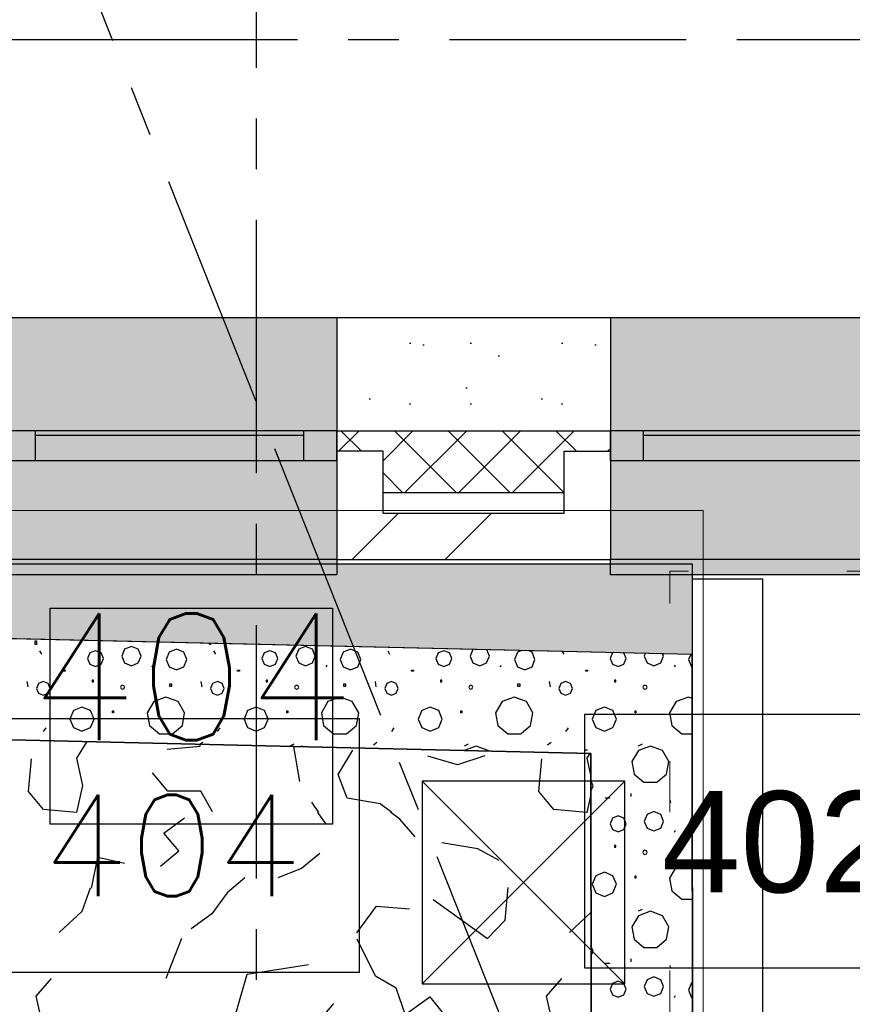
# Model space of a CAD drawing. Extents: x 1006 to 5197, y -24 to 263.
# Tile 19 of 124: x 1041.44 to 1043.09, y 0.8 to 2.74. Entities that reach past the tile are written whole.
import ezdxf

# ---------------------------------------------------------------- set-up
doc = ezdxf.new("R2010")
doc.units = 0
doc.header["$MEASUREMENT"] = 0
for name, pattern in [('B0304', [0.6, 0.5, -0.05, 0, -0.05]), ('B0602', [0.3125, 0, -0.3125]), ('B0805', [1.366667, 0.566667, -0.1, 0.033333, -0.1, 0.466667, -0.1])]:
    doc.linetypes.add(name, pattern=pattern)
for name, color, linetype in [('21 Buitenwanden', 7, 'Continuous'), ('23 Vloeren', 7, 'Continuous'), ('27 Daken', 7, 'Continuous'), ('60 Installatie', 7, 'Continuous'), ('A Lijn doorsnede', 7, 'Continuous'), ('A Stramien', 7, 'Continuous'), ('Window Markers', 7, 'Continuous')]:
    doc.layers.add(name, color=color, linetype=linetype)
doc.styles.add('GENERATED_STYLE_3', font='Arial')
doc.styles.get("Standard").update_dxf_attribs({"font": 'txt', "bigfont": 'BIGFONT.SHX'})
doc.dimstyles.new('GENERATED_STYLE__1', dxfattribs={"dimtxt": 0.25, "dimasz": 0.19, "dimexe": 0.18, "dimexo": 0, "dimgap": 0.09, "dimtad": 1, "dimdec": 0, "dimlfac": 1000, "dimzin": 0, "dimdsep": 46, "dimtxsty": 'Standard', "dimblk": 'ARROWHEAD_7', "dimblk1": 'ARROWHEAD_7', "dimblk2": 'ARROWHEAD_7', "dimcen": 0.09, "dimclrd": 7, "dimclre": 7, "dimclrt": 7, "dimadec": 1, "dimazin": 0, "dimtfac": 1, "dimtdec": 4, "dimtmove": 0, "dimatfit": 3, "dimfxl": 0, "dimtolj": 1, "dimtzin": 0, "dimarcsym": 0})
doc.dimstyles.new('GENERATED_STYLE__2', dxfattribs={"dimtxt": 0.25, "dimasz": 0.19, "dimexe": 0.18, "dimexo": 0, "dimgap": 0.09, "dimtad": 1, "dimtih": 1, "dimtoh": 1, "dimdec": 0, "dimlfac": 1000, "dimzin": 0, "dimdsep": 46, "dimtxsty": 'Standard', "dimblk": 'ARROWHEAD_7', "dimblk1": 'ARROWHEAD_7', "dimblk2": 'ARROWHEAD_7', "dimcen": 0.09, "dimclrd": 7, "dimclre": 7, "dimclrt": 7, "dimadec": 1, "dimazin": 0, "dimtfac": 1, "dimtdec": 4, "dimtmove": 0, "dimatfit": 3, "dimfxl": 0, "dimtolj": 1, "dimtzin": 0, "dimarcsym": 0})
pattern_1 = [(45, (988.21373, 0), (-0.4596194, 0.4596194), []), (45, (988.1218, 0.0919), (-0.4596194, 0.4596194), [])]

# ---------------------------------------------------------------- blocks, each defined once
blk = doc.blocks.new('*D346', base_point=(988.2137, 0))
at = {"layer": 'A Stramien', "linetype": 'Continuous'}
for p, q in [((1033.7798, 22.451), (1033.6414, 22.7995)), ((1027.0657, 19.9857), (1033.7571, 22.6437)), ((1020.3743, 17.3276), (1027.0657, 19.9857))]:
    blk.add_line(p, q, dxfattribs=at)
blk.add_circle((1033.7106, 22.6253), 0.05, dxfattribs=at)
at = {"layer": 'A Stramien', "insert": (1029.8704, 21.4226), "char_height": 0.25, "attachment_point": 1, "rotation": 21.665}
blk.add_mtext('{7.200}', dxfattribs=at)
blk = doc.blocks.new('ARROWHEAD_7')
at = {"color": 0, "linetype": 'Continuous', "lineweight": 0}
for p, q in [((0, -0.25), (0, 0.25)), ((0, 0), (-1, 0)), ((-0.25, 0), (0.25, 0))]:
    blk.add_line(p, q, dxfattribs=at)
blk.add_circle((0, 0), 0.25, dxfattribs=at)
blk = doc.blocks.new('*D347', base_point=(988.2137, 0))
at = {"layer": 'A Stramien', "linetype": 'Continuous'}
for p, q in [((1040.4712, 25.1091), (1040.3328, 25.4576)), ((1033.7571, 22.6437), (1040.4484, 25.3018)), ((1027.0657, 19.9857), (1033.7571, 22.6437))]:
    blk.add_line(p, q, dxfattribs=at)
blk.add_circle((1040.402, 25.2834), 0.05, dxfattribs=at)
at = {"layer": 'A Stramien', "insert": (1036.5618, 24.0807), "char_height": 0.25, "attachment_point": 1, "rotation": 21.665}
blk.add_mtext('{7.200}', dxfattribs=at)
blk = doc.blocks.new('*D348', base_point=(988.2137, 0))
at = {"layer": 'A Stramien', "linetype": 'Continuous'}
for p, q in [((1047.1626, 27.7672), (1047.0241, 28.1157)), ((1040.4484, 25.3018), (1047.1398, 27.9599)), ((1033.7571, 22.6437), (1040.4484, 25.3018))]:
    blk.add_line(p, q, dxfattribs=at)
blk.add_circle((1047.0934, 27.9415), 0.05, dxfattribs=at)
at = {"layer": 'A Stramien', "insert": (1044.457, 27.217), "char_height": 0.25, "attachment_point": 1, "rotation": 21.665}
blk.add_mtext('{7.200}', dxfattribs=at)
blk = doc.blocks.new('*D349', base_point=(988.2137, 0))
at = {"layer": 'A Stramien', "linetype": 'Continuous'}
for p, q in [((1053.854, 30.4253), (1053.7155, 30.7738)), ((1047.1398, 27.9599), (1053.8312, 30.618)), ((1040.4484, 25.3018), (1047.1398, 27.9599))]:
    blk.add_line(p, q, dxfattribs=at)
at = {"layer": 'A Stramien', "insert": (1049.9445, 29.3969), "char_height": 0.25, "attachment_point": 1, "rotation": 21.665}
blk.add_mtext('{7.200}', dxfattribs=at)
blk = doc.blocks.new('*D350', base_point=(988.2137, 0))
at = {"layer": 'A Stramien', "linetype": 'Continuous'}
for p, q in [((1053.8312, 30.618), (1057.1769, 31.9471)), ((1047.1398, 27.9599), (1053.8312, 30.618))]:
    blk.add_line(p, q, dxfattribs=at)
blk.add_circle((1053.7847, 30.5996), 0.05, dxfattribs=at)
at = {"layer": 'A Stramien', "insert": (1054.9631, 31.3904), "char_height": 0.25, "attachment_point": 1, "rotation": 21.665}
blk.add_mtext('{3.600}', dxfattribs=at)
blk = doc.blocks.new('*D351', base_point=(988.2137, 0))
at = {"layer": 'A Stramien', "linetype": 'Continuous'}
for p, q in [((1063.891, 34.4124), (1063.7526, 34.7609)), ((1063.7753, 34.5682), (1063.9147, 34.6236)), ((1057.1769, 31.9471), (1063.7753, 34.5682)), ((1057.1996, 31.7543), (1057.0612, 32.1029)), ((1053.8312, 30.618), (1057.1769, 31.9471))]:
    blk.add_line(p, q, dxfattribs=at)
for centre in [(1063.8218, 34.5867), (1057.1304, 31.9286)]:
    blk.add_circle(centre, 0.05, dxfattribs=at)
at = {"layer": 'A Stramien', "insert": (1059.9816, 33.384), "char_height": 0.25, "attachment_point": 1, "rotation": 21.665}
blk.add_mtext('{7.200}', dxfattribs=at)
blk = doc.blocks.new('*D355', base_point=(988.2137, 0))
at = {"layer": 'A Stramien', "linetype": 'Continuous'}
for p, q in [((1032.4831, 33.5873), (1032.4831, 33.9623)), ((1044.0071, 33.5873), (1044.0071, 33.9623)), ((1030.7271, 33.7748), (1032.5331, 33.7748)), ((1032.5331, 33.7748), (1044.0571, 33.7748))]:
    blk.add_line(p, q, dxfattribs=at)
for centre in [(1032.4831, 33.7748), (1044.0071, 33.7748)]:
    blk.add_circle(centre, 0.05, dxfattribs=at)
at = {"layer": 'A Stramien', "insert": (1037.7404, 34.0748), "char_height": 0.25, "attachment_point": 1}
blk.add_mtext('{11.524}', dxfattribs=at)
blk = doc.blocks.new('*D356', base_point=(988.2137, 0))
at = {"layer": 'A Stramien', "linetype": 'Continuous'}
for p, q in [((1044.0071, 33.5873), (1044.0071, 33.9623)), ((1049.8006, 33.5873), (1049.8006, 33.9623)), ((1032.5331, 33.7748), (1044.0571, 33.7748)), ((1044.0571, 33.7748), (1049.8506, 33.7748))]:
    blk.add_line(p, q, dxfattribs=at)
for centre in [(1044.0071, 33.7748), (1049.8006, 33.7748)]:
    blk.add_circle(centre, 0.05, dxfattribs=at)
at = {"layer": 'A Stramien', "insert": (1046.4909, 34.0748), "char_height": 0.25, "attachment_point": 1}
blk.add_mtext('{5.794}', dxfattribs=at)
blk = doc.blocks.new('*D364', base_point=(988.2137, 0))
at = {"layer": 'A Stramien', "linetype": 'Continuous'}
for p, q in [((1043.4001, -2.1848), (1043.4001, -1.8098)), ((1046.4001, -2.1848), (1046.4001, -1.8098)), ((1032.5331, -1.9973), (1043.4501, -1.9973)), ((1043.4501, -1.9973), (1046.4501, -1.9973))]:
    blk.add_line(p, q, dxfattribs=at)
for centre in [(1043.4001, -1.9973), (1046.4001, -1.9973)]:
    blk.add_circle(centre, 0.05, dxfattribs=at)
at = {"layer": 'A Stramien', "insert": (1044.4871, -1.6973), "char_height": 0.25, "attachment_point": 1}
blk.add_mtext('{3.000}', dxfattribs=at)
blk = doc.blocks.new('*D365', base_point=(988.2137, 0))
at = {"layer": 'A Stramien', "linetype": 'Continuous'}
for p, q in [((1046.4001, -2.1848), (1046.4001, -1.8098)), ((1053.6001, -2.1848), (1053.6001, -1.8098)), ((1043.4501, -1.9973), (1046.4501, -1.9973)), ((1046.4501, -1.9973), (1053.6501, -1.9973))]:
    blk.add_line(p, q, dxfattribs=at)
for centre in [(1046.4001, -1.9973), (1053.6001, -1.9973)]:
    blk.add_circle(centre, 0.05, dxfattribs=at)
at = {"layer": 'A Stramien', "insert": (1049.5871, -1.6973), "char_height": 0.25, "attachment_point": 1}
blk.add_mtext('{7.200}', dxfattribs=at)
blk = doc.blocks.new('*D366', base_point=(988.2137, 0))
at = {"layer": 'A Stramien', "linetype": 'Continuous'}
for p, q in [((1053.6001, -2.1848), (1053.6001, -1.8098)), ((1060.8001, -2.1848), (1060.8001, -1.8098)), ((1046.4501, -1.9973), (1053.6501, -1.9973)), ((1053.6501, -1.9973), (1060.8501, -1.9973))]:
    blk.add_line(p, q, dxfattribs=at)
for centre in [(1053.6001, -1.9973), (1060.8001, -1.9973)]:
    blk.add_circle(centre, 0.05, dxfattribs=at)
at = {"layer": 'A Stramien', "insert": (1056.7871, -1.6973), "char_height": 0.25, "attachment_point": 1}
blk.add_mtext('{7.200}', dxfattribs=at)
blk = doc.blocks.new('*D367', base_point=(988.2137, 0))
at = {"layer": 'A Stramien', "linetype": 'Continuous'}
for p, q in [((1060.8001, -2.1848), (1060.8001, -1.8098)), ((1068.0001, -2.1848), (1068.0001, -1.8098)), ((1053.6501, -1.9973), (1060.8501, -1.9973)), ((1060.8501, -1.9973), (1067.9501, -1.9973)), ((1067.9501, -1.9973), (1068.1001, -1.9973))]:
    blk.add_line(p, q, dxfattribs=at)
for centre in [(1060.8001, -1.9973), (1068.0001, -1.9973)]:
    blk.add_circle(centre, 0.05, dxfattribs=at)
at = {"layer": 'A Stramien', "insert": (1063.9871, -1.6973), "char_height": 0.25, "attachment_point": 1}
blk.add_mtext('{7.200}', dxfattribs=at)
blk = doc.blocks.new('CUTPLANE_11_2', base_point=(1043.8478, -0.5564))
at = {"layer": 'A Lijn doorsnede', "linetype": 'B0304'}
blk.add_line((1041.9108, -0.5564), (1041.9108, 3.8588), dxfattribs=at)
blk = doc.blocks.new('ROOF_46_2', base_point=(1041.8905, 22.2177))
at = {"layer": '27 Daken', "color": 255, "linetype": 'Continuous', "lineweight": 0, "flags": 128}
blk.add_lwpolyline([(1036.5903, 0.5835), (1042.792, 0.4802), (1042.792, 1.77), (1036.5903, 1.77)], dxfattribs=at)
blk = doc.blocks.new('*X482', base_point=(988.2137, 0))
at = {"layer": '27 Daken', "linetype": 'Continuous'}
for p, q in [((1041.4741, 1.5124), (1041.4766, 1.5124)), ((1041.4741, 1.5057), (1041.4741, 1.5124)), ((1041.4766, 1.5057), (1041.4741, 1.5057)), ((1041.4766, 1.5124), (1041.4766, 1.5057)), ((1041.6641, 1.5018), (1041.6506, 1.4962)), ((1041.6776, 1.4962), (1041.6641, 1.5018)), ((1041.8178, 1.5057), (1041.8178, 1.5079)), ((1041.8202, 1.5057), (1041.8178, 1.5057)), ((1041.8202, 1.5079), (1041.8202, 1.5057)), ((1042.0077, 1.5018), (1041.9942, 1.4962)), ((1042.0212, 1.4962), (1042.0077, 1.5018)), ((1041.4827, 1.4929), (1041.4863, 1.4861)), ((1041.5822, 1.4887), (1041.5776, 1.4776)), ((1041.5776, 1.4776), (1041.5822, 1.4665)), ((1041.5933, 1.4933), (1041.5822, 1.4887)), ((1041.6045, 1.4887), (1041.5933, 1.4933)), ((1041.6091, 1.4776), (1041.6045, 1.4887)), ((1041.6045, 1.4665), (1041.6091, 1.4776)), ((1041.6506, 1.4962), (1041.645, 1.4827)), ((1041.645, 1.4827), (1041.6506, 1.4692)), ((1041.6832, 1.4827), (1041.6776, 1.4962)), ((1041.6776, 1.4692), (1041.6832, 1.4827)), ((1041.7385, 1.4901), (1041.7325, 1.4757)), ((1041.7528, 1.496), (1041.7385, 1.4901)), ((1041.7672, 1.4901), (1041.7528, 1.496)), ((1041.7732, 1.4757), (1041.7672, 1.4901)), ((1041.8263, 1.4929), (1041.83, 1.4861)), ((1041.9259, 1.4887), (1041.9213, 1.4776)), ((1041.9213, 1.4776), (1041.9259, 1.4665)), ((1041.937, 1.4933), (1041.9259, 1.4887)), ((1041.9481, 1.4887), (1041.937, 1.4933)), ((1041.9527, 1.4776), (1041.9481, 1.4887)), ((1041.9481, 1.4665), (1041.9527, 1.4776)), ((1041.9942, 1.4962), (1041.9887, 1.4827)), ((1041.9887, 1.4827), (1041.9942, 1.4692)), ((1042.0268, 1.4827), (1042.0212, 1.4962)), ((1042.0212, 1.4692), (1042.0268, 1.4827)), ((1042.0821, 1.4901), (1042.0762, 1.4757)), ((1042.0965, 1.496), (1042.0821, 1.4901)), ((1042.1108, 1.4901), (1042.0965, 1.496)), ((1042.1168, 1.4757), (1042.1108, 1.4901)), ((1042.1699, 1.4929), (1042.1736, 1.4861)), ((1042.2695, 1.4887), (1042.2649, 1.4776)), ((1042.2649, 1.4776), (1042.2695, 1.4665)), ((1042.2806, 1.4933), (1042.2695, 1.4887)), ((1042.2917, 1.4887), (1042.2806, 1.4933)), ((1042.2963, 1.4776), (1042.2917, 1.4887)), ((1042.2917, 1.4665), (1042.2963, 1.4776)), ((1042.3378, 1.4959), (1042.3323, 1.4827)), ((1042.3323, 1.4827), (1042.3379, 1.4692)), ((1042.3649, 1.4692), (1042.3704, 1.4827)), ((1042.3704, 1.4827), (1042.3652, 1.4952)), ((1042.4257, 1.4901), (1042.4198, 1.4757)), ((1042.4343, 1.4936), (1042.4257, 1.4901)), ((1042.4545, 1.4901), (1042.4466, 1.4934)), ((1042.4604, 1.4757), (1042.4545, 1.4901)), ((1042.5141, 1.4918), (1042.5172, 1.4861)), ((1042.6131, 1.4887), (1042.6085, 1.4776)), ((1042.6085, 1.4776), (1042.6131, 1.4665)), ((1042.6149, 1.4895), (1042.6131, 1.4887)), ((1042.6354, 1.4887), (1042.6346, 1.489)), ((1042.64, 1.4776), (1042.6354, 1.4887)), ((1042.6354, 1.4665), (1042.64, 1.4776)), ((1042.6781, 1.488), (1042.6759, 1.4827)), ((1042.6759, 1.4827), (1042.6815, 1.4692)), ((1042.7085, 1.4692), (1042.7141, 1.4827)), ((1042.7141, 1.4827), (1042.7122, 1.4872)), ((1042.7676, 1.4859), (1042.7634, 1.4757)), ((1041.5822, 1.4665), (1041.5933, 1.4619)), ((1041.5933, 1.4619), (1041.6045, 1.4665)), ((1041.6506, 1.4692), (1041.6641, 1.4636)), ((1041.6641, 1.4636), (1041.6776, 1.4692)), ((1041.7049, 1.4614), (1041.7065, 1.465)), ((1041.7325, 1.4757), (1041.7385, 1.4614)), ((1041.7385, 1.4614), (1041.7528, 1.4554)), ((1041.7528, 1.4554), (1041.7672, 1.4614)), ((1041.7672, 1.4614), (1041.7732, 1.4757)), ((1041.9259, 1.4665), (1041.937, 1.4619)), ((1041.937, 1.4619), (1041.9481, 1.4665)), ((1041.9942, 1.4692), (1042.0077, 1.4636)), ((1042.0077, 1.4636), (1042.0212, 1.4692)), ((1042.0485, 1.4614), (1042.0501, 1.465)), ((1042.0762, 1.4757), (1042.0821, 1.4614)), ((1042.0821, 1.4614), (1042.0965, 1.4554)), ((1042.0965, 1.4554), (1042.1108, 1.4614)), ((1042.1108, 1.4614), (1042.1168, 1.4757)), ((1042.2695, 1.4665), (1042.2806, 1.4619)), ((1042.2806, 1.4619), (1042.2917, 1.4665)), ((1042.3379, 1.4692), (1042.3514, 1.4636)), ((1042.3514, 1.4636), (1042.3649, 1.4692)), ((1042.3921, 1.4614), (1042.3937, 1.465)), ((1042.4198, 1.4757), (1042.4257, 1.4614)), ((1042.4257, 1.4614), (1042.4401, 1.4554)), ((1042.4401, 1.4554), (1042.4545, 1.4614)), ((1042.4545, 1.4614), (1042.4604, 1.4757)), ((1042.6131, 1.4665), (1042.6242, 1.4619)), ((1042.6242, 1.4619), (1042.6354, 1.4665)), ((1042.6815, 1.4692), (1042.695, 1.4636)), ((1042.695, 1.4636), (1042.7085, 1.4692)), ((1042.7358, 1.4614), (1042.7374, 1.465)), ((1042.7634, 1.4757), (1042.7694, 1.4614)), ((1042.7694, 1.4614), (1042.7708, 1.4608)), ((1041.5297, 1.455), (1041.5334, 1.455)), ((1041.5297, 1.4531), (1041.5297, 1.455)), ((1041.5334, 1.4531), (1041.5297, 1.4531)), ((1041.5334, 1.455), (1041.5334, 1.4531)), ((1041.8734, 1.455), (1041.877, 1.455)), ((1041.8734, 1.4531), (1041.8734, 1.455)), ((1041.877, 1.4531), (1041.8734, 1.4531)), ((1041.877, 1.455), (1041.877, 1.4531)), ((1042.217, 1.455), (1042.2207, 1.455)), ((1042.217, 1.4531), (1042.217, 1.455)), ((1042.2207, 1.4531), (1042.217, 1.4531)), ((1042.2207, 1.455), (1042.2207, 1.4531)), ((1042.5606, 1.455), (1042.5643, 1.455)), ((1042.5606, 1.4531), (1042.5606, 1.455)), ((1042.5643, 1.4531), (1042.5606, 1.4531)), ((1042.5643, 1.455), (1042.5643, 1.4531)), ((1041.4576, 1.4322), (1041.4594, 1.4218)), ((1041.4805, 1.4284), (1041.4766, 1.4189)), ((1041.4766, 1.4189), (1041.4805, 1.4094)), ((1041.49, 1.4323), (1041.4805, 1.4284)), ((1041.4995, 1.4284), (1041.49, 1.4323)), ((1041.5034, 1.4189), (1041.4995, 1.4284)), ((1041.4995, 1.4094), (1041.5034, 1.4189)), ((1041.5891, 1.4348), (1041.5866, 1.4348)), ((1041.5866, 1.4348), (1041.5866, 1.4317)), ((1041.5866, 1.4317), (1041.5891, 1.4317)), ((1041.5891, 1.4317), (1041.5891, 1.4348)), ((1041.6436, 1.4242), (1041.6424, 1.4213)), ((1041.6424, 1.4213), (1041.6436, 1.4184)), ((1041.6465, 1.4254), (1041.6436, 1.4242)), ((1041.6494, 1.4242), (1041.6465, 1.4254)), ((1041.6506, 1.4213), (1041.6494, 1.4242)), ((1041.6494, 1.4184), (1041.6506, 1.4213)), ((1041.7438, 1.4274), (1041.7389, 1.4274)), ((1041.7389, 1.4274), (1041.7389, 1.4232)), ((1041.7389, 1.4232), (1041.7438, 1.4232)), ((1041.7438, 1.4232), (1041.7438, 1.4274)), ((1041.8013, 1.4322), (1041.803, 1.4218)), ((1041.8241, 1.4284), (1041.8202, 1.4189)), ((1041.8202, 1.4189), (1041.8241, 1.4094)), ((1041.8336, 1.4323), (1041.8241, 1.4284)), ((1041.8431, 1.4284), (1041.8336, 1.4323)), ((1041.847, 1.4189), (1041.8431, 1.4284)), ((1041.8431, 1.4094), (1041.847, 1.4189)), ((1041.9327, 1.4348), (1041.9302, 1.4348)), ((1041.9302, 1.4348), (1041.9302, 1.4317)), ((1041.9302, 1.4317), (1041.9327, 1.4317)), ((1041.9327, 1.4317), (1041.9327, 1.4348)), ((1041.9873, 1.4242), (1041.9861, 1.4213)), ((1041.9861, 1.4213), (1041.9873, 1.4184)), ((1041.9902, 1.4254), (1041.9873, 1.4242)), ((1041.9931, 1.4242), (1041.9902, 1.4254)), ((1041.9943, 1.4213), (1041.9931, 1.4242)), ((1041.9931, 1.4184), (1041.9943, 1.4213)), ((1042.0874, 1.4274), (1042.0825, 1.4274)), ((1042.0825, 1.4274), (1042.0825, 1.4232)), ((1042.0825, 1.4232), (1042.0874, 1.4232)), ((1042.0874, 1.4232), (1042.0874, 1.4274)), ((1042.1449, 1.4322), (1042.1466, 1.4218)), ((1042.1678, 1.4284), (1042.1638, 1.4189)), ((1042.1638, 1.4189), (1042.1678, 1.4094)), ((1042.1773, 1.4323), (1042.1678, 1.4284)), ((1042.1867, 1.4284), (1042.1773, 1.4323)), ((1042.1907, 1.4189), (1042.1867, 1.4284)), ((1042.1867, 1.4094), (1042.1907, 1.4189)), ((1042.2763, 1.4348), (1042.2739, 1.4348)), ((1042.2739, 1.4348), (1042.2739, 1.4317)), ((1042.2739, 1.4317), (1042.2763, 1.4317)), ((1042.2763, 1.4317), (1042.2763, 1.4348)), ((1042.3309, 1.4242), (1042.3297, 1.4213)), ((1042.3297, 1.4213), (1042.3309, 1.4184)), ((1042.3338, 1.4254), (1042.3309, 1.4242)), ((1042.3367, 1.4242), (1042.3338, 1.4254)), ((1042.3379, 1.4213), (1042.3367, 1.4242)), ((1042.3367, 1.4184), (1042.3379, 1.4213)), ((1042.431, 1.4274), (1042.4261, 1.4274)), ((1042.4261, 1.4274), (1042.4261, 1.4232)), ((1042.4261, 1.4232), (1042.431, 1.4232)), ((1042.431, 1.4232), (1042.431, 1.4274)), ((1042.4885, 1.4322), (1042.4903, 1.4218)), ((1042.5114, 1.4284), (1042.5075, 1.4189)), ((1042.5075, 1.4189), (1042.5114, 1.4094)), ((1042.5209, 1.4323), (1042.5114, 1.4284)), ((1042.5304, 1.4284), (1042.5209, 1.4323)), ((1042.5343, 1.4189), (1042.5304, 1.4284)), ((1042.5304, 1.4094), (1042.5343, 1.4189)), ((1042.62, 1.4348), (1042.6175, 1.4348)), ((1042.6175, 1.4348), (1042.6175, 1.4317)), ((1042.6175, 1.4317), (1042.62, 1.4317)), ((1042.62, 1.4317), (1042.62, 1.4348)), ((1042.6745, 1.4242), (1042.6733, 1.4213)), ((1042.6733, 1.4213), (1042.6745, 1.4184)), ((1042.6774, 1.4254), (1042.6745, 1.4242)), ((1042.6803, 1.4242), (1042.6774, 1.4254)), ((1042.6815, 1.4213), (1042.6803, 1.4242)), ((1042.6803, 1.4184), (1042.6815, 1.4213)), ((1042.7708, 1.4274), (1042.7698, 1.4274)), ((1042.7698, 1.4274), (1042.7698, 1.4232)), ((1042.7698, 1.4232), (1042.7708, 1.4232)), ((1041.4805, 1.4094), (1041.49, 1.4055)), ((1041.49, 1.4055), (1041.4995, 1.4094)), ((1041.6436, 1.4184), (1041.6465, 1.4172)), ((1041.6465, 1.4172), (1041.6494, 1.4184)), ((1041.7321, 1.4018), (1041.708, 1.393)), ((1041.7562, 1.393), (1041.7321, 1.4018)), ((1041.8241, 1.4094), (1041.8336, 1.4055)), ((1041.8336, 1.4055), (1041.8431, 1.4094)), ((1041.9873, 1.4184), (1041.9902, 1.4172)), ((1041.9902, 1.4172), (1041.9931, 1.4184)), ((1042.0757, 1.4018), (1042.0516, 1.393)), ((1042.0998, 1.393), (1042.0757, 1.4018)), ((1042.1678, 1.4094), (1042.1773, 1.4055)), ((1042.1773, 1.4055), (1042.1867, 1.4094)), ((1042.3309, 1.4184), (1042.3338, 1.4172)), ((1042.3338, 1.4172), (1042.3367, 1.4184)), ((1042.4194, 1.4018), (1042.3953, 1.393)), ((1042.4435, 1.393), (1042.4194, 1.4018)), ((1042.5114, 1.4094), (1042.5209, 1.4055)), ((1042.5209, 1.4055), (1042.5304, 1.4094)), ((1042.6745, 1.4184), (1042.6774, 1.4172)), ((1042.6774, 1.4172), (1042.6803, 1.4184)), ((1042.763, 1.4018), (1042.7389, 1.393)), ((1042.7708, 1.3989), (1042.763, 1.4018)), ((1041.5664, 1.3821), (1041.5496, 1.3752)), ((1041.5833, 1.3752), (1041.5664, 1.3821)), ((1041.708, 1.393), (1041.6952, 1.3708)), ((1041.769, 1.3708), (1041.7562, 1.393)), ((1041.9101, 1.3821), (1041.8932, 1.3752)), ((1041.9269, 1.3752), (1041.9101, 1.3821)), ((1042.0516, 1.393), (1042.0388, 1.3708)), ((1042.1126, 1.3708), (1042.0998, 1.393)), ((1042.2537, 1.3821), (1042.2369, 1.3752)), ((1042.2705, 1.3752), (1042.2537, 1.3821)), ((1042.3953, 1.393), (1042.3825, 1.3708)), ((1042.4563, 1.3708), (1042.4435, 1.393)), ((1042.5973, 1.3821), (1042.5805, 1.3752)), ((1042.6141, 1.3752), (1042.5973, 1.3821)), ((1042.7389, 1.393), (1042.7261, 1.3708)), ((1041.5496, 1.3752), (1041.5427, 1.3583)), ((1041.5902, 1.3583), (1041.5833, 1.3752)), ((1041.627, 1.3748), (1041.6288, 1.3748)), ((1041.627, 1.3706), (1041.627, 1.3748)), ((1041.6288, 1.3706), (1041.627, 1.3706)), ((1041.6288, 1.3748), (1041.6288, 1.3706)), ((1041.6952, 1.3708), (1041.6996, 1.3455)), ((1041.7646, 1.3455), (1041.769, 1.3708)), ((1041.8932, 1.3752), (1041.8863, 1.3583)), ((1041.9339, 1.3583), (1041.9269, 1.3752)), ((1041.9706, 1.3748), (1041.9724, 1.3748)), ((1041.9706, 1.3706), (1041.9706, 1.3748)), ((1041.9724, 1.3706), (1041.9706, 1.3706)), ((1041.9724, 1.3748), (1041.9724, 1.3706)), ((1042.0388, 1.3708), (1042.0433, 1.3455)), ((1042.1082, 1.3455), (1042.1126, 1.3708)), ((1042.2369, 1.3752), (1042.2299, 1.3583)), ((1042.2775, 1.3583), (1042.2705, 1.3752)), ((1042.3142, 1.3748), (1042.3161, 1.3748)), ((1042.3142, 1.3706), (1042.3142, 1.3748)), ((1042.3161, 1.3706), (1042.3142, 1.3706)), ((1042.3161, 1.3748), (1042.3161, 1.3706)), ((1042.3825, 1.3708), (1042.3869, 1.3455)), ((1042.4518, 1.3455), (1042.4563, 1.3708)), ((1042.5805, 1.3752), (1042.5735, 1.3583)), ((1042.6211, 1.3583), (1042.6141, 1.3752)), ((1042.6579, 1.3748), (1042.6597, 1.3748)), ((1042.6579, 1.3706), (1042.6579, 1.3748)), ((1042.6597, 1.3706), (1042.6579, 1.3706)), ((1042.6597, 1.3748), (1042.6597, 1.3706)), ((1042.7261, 1.3708), (1042.7305, 1.3455)), ((1041.5427, 1.3583), (1041.5496, 1.3415)), ((1041.5496, 1.3415), (1041.5664, 1.3346)), ((1041.5664, 1.3346), (1041.5833, 1.3415)), ((1041.5833, 1.3415), (1041.5902, 1.3583)), ((1041.6996, 1.3455), (1041.7193, 1.3291)), ((1041.7449, 1.3291), (1041.7646, 1.3455)), ((1041.8863, 1.3583), (1041.8932, 1.3415)), ((1041.8932, 1.3415), (1041.9101, 1.3346)), ((1041.9101, 1.3346), (1041.9269, 1.3415)), ((1041.9269, 1.3415), (1041.9339, 1.3583)), ((1042.0433, 1.3455), (1042.0629, 1.3291)), ((1042.0886, 1.3291), (1042.1082, 1.3455)), ((1042.2299, 1.3583), (1042.2369, 1.3415)), ((1042.2369, 1.3415), (1042.2537, 1.3346)), ((1042.2537, 1.3346), (1042.2705, 1.3415)), ((1042.2705, 1.3415), (1042.2775, 1.3583)), ((1042.3869, 1.3455), (1042.4065, 1.3291)), ((1042.4322, 1.3291), (1042.4518, 1.3455)), ((1042.5735, 1.3583), (1042.5805, 1.3415)), ((1042.5805, 1.3415), (1042.5973, 1.3346)), ((1042.5973, 1.3346), (1042.6141, 1.3415)), ((1042.6141, 1.3415), (1042.6211, 1.3583)), ((1042.7305, 1.3455), (1042.7502, 1.3291)), ((1041.4903, 1.3338), (1041.4956, 1.3408)), ((1041.7193, 1.3291), (1041.7449, 1.3291)), ((1041.834, 1.3338), (1041.8392, 1.3408)), ((1042.0629, 1.3291), (1042.0886, 1.3291)), ((1042.1776, 1.3338), (1042.1828, 1.3408)), ((1042.4065, 1.3291), (1042.4322, 1.3291)), ((1042.5212, 1.3338), (1042.5264, 1.3408)), ((1042.7502, 1.3291), (1042.7708, 1.3291)), ((1041.7989, 1.3085), (1041.8047, 1.3129)), ((1041.9846, 1.3085), (1041.9768, 1.305)), ((1042.0008, 1.305), (1041.9977, 1.3039)), ((1042.0043, 1.3038), (1042.0008, 1.305)), ((1042.1414, 1.3077), (1042.1484, 1.3129)), ((1042.3283, 1.3085), (1042.3204, 1.305)), ((1042.3444, 1.305), (1042.3207, 1.2964)), ((1042.3681, 1.2964), (1042.3444, 1.305)), ((1042.485, 1.3077), (1042.492, 1.3129)), ((1042.6719, 1.3085), (1042.6641, 1.305)), ((1042.688, 1.305), (1042.6644, 1.2964)), ((1042.7117, 1.2964), (1042.688, 1.305)), ((1042.3687, 1.2953), (1042.3681, 1.2964)), ((1042.5639, 1.2967), (1042.5587, 1.2967)), ((1042.6644, 1.2964), (1042.6518, 1.2746)), ((1042.7243, 1.2746), (1042.7117, 1.2964)), ((1042.6518, 1.2746), (1042.6562, 1.2498)), ((1042.7199, 1.2498), (1042.7243, 1.2746)), ((1042.6562, 1.2498), (1042.6754, 1.2336)), ((1042.7006, 1.2336), (1042.7199, 1.2498)), ((1042.5751, 1.2265), (1042.5708, 1.237)), ((1042.5708, 1.2161), (1042.5751, 1.2265)), ((1042.6754, 1.2336), (1042.7006, 1.2336)), ((1042.6498, 1.2115), (1042.6494, 1.2052)), ((1042.5998, 1.2027), (1042.6071, 1.2027)), ((1042.5998, 1.2021), (1042.5998, 1.2027)), ((1042.6071, 1.2021), (1042.5998, 1.2021)), ((1042.6071, 1.2027), (1042.6071, 1.2021)), ((1042.7282, 1.1931), (1042.7272, 1.1979)), ((1042.6242, 1.167), (1042.6131, 1.1624)), ((1042.6354, 1.1624), (1042.6242, 1.167)), ((1042.6815, 1.1699), (1042.6759, 1.1564)), ((1042.695, 1.1755), (1042.6815, 1.1699)), ((1042.7085, 1.1699), (1042.695, 1.1755)), ((1042.7141, 1.1564), (1042.7085, 1.1699)), ((1042.6131, 1.1624), (1042.6085, 1.1513)), ((1042.6085, 1.1513), (1042.6131, 1.1402)), ((1042.64, 1.1513), (1042.6354, 1.1624)), ((1042.6354, 1.1402), (1042.64, 1.1513)), ((1042.6759, 1.1564), (1042.6815, 1.143)), ((1042.7085, 1.143), (1042.7141, 1.1564)), ((1042.7694, 1.1638), (1042.7634, 1.1495)), ((1042.7634, 1.1495), (1042.7694, 1.1351)), ((1042.7708, 1.1644), (1042.7694, 1.1638)), ((1042.6131, 1.1402), (1042.6242, 1.1356)), ((1042.6242, 1.1356), (1042.6354, 1.1402)), ((1042.6815, 1.143), (1042.695, 1.1374)), ((1042.695, 1.1374), (1042.7085, 1.143)), ((1042.7358, 1.1351), (1042.7374, 1.1387)), ((1042.7694, 1.1351), (1042.7708, 1.1345)), ((1042.62, 1.1085), (1042.6175, 1.1085)), ((1042.6175, 1.1085), (1042.6175, 1.1055)), ((1042.62, 1.1055), (1042.62, 1.1085)), ((1042.6175, 1.1055), (1042.62, 1.1055)), ((1042.6745, 1.098), (1042.6733, 1.0951)), ((1042.6733, 1.0951), (1042.6745, 1.0922)), ((1042.6774, 1.0992), (1042.6745, 1.098)), ((1042.6745, 1.0922), (1042.6774, 1.091)), ((1042.6803, 1.098), (1042.6774, 1.0992)), ((1042.6774, 1.091), (1042.6803, 1.0922)), ((1042.6815, 1.0951), (1042.6803, 1.098)), ((1042.6803, 1.0922), (1042.6815, 1.0951)), ((1042.7708, 1.1012), (1042.7698, 1.1012)), ((1042.7698, 1.1012), (1042.7698, 1.0969)), ((1042.7698, 1.0969), (1042.7708, 1.0969)), ((1042.763, 1.0755), (1042.7389, 1.0667)), ((1042.7708, 1.0727), (1042.763, 1.0755)), ((1042.5973, 1.0559), (1042.5805, 1.0489)), ((1042.6141, 1.0489), (1042.5973, 1.0559)), ((1042.7389, 1.0667), (1042.7261, 1.0445)), ((1042.5805, 1.0489), (1042.5735, 1.0321)), ((1042.5735, 1.0321), (1042.5805, 1.0153)), ((1042.6211, 1.0321), (1042.6141, 1.0489)), ((1042.6141, 1.0153), (1042.6211, 1.0321)), ((1042.6579, 1.0486), (1042.6597, 1.0486)), ((1042.6579, 1.0443), (1042.6579, 1.0486)), ((1042.6597, 1.0443), (1042.6579, 1.0443)), ((1042.6597, 1.0486), (1042.6597, 1.0443)), ((1042.7261, 1.0445), (1042.7305, 1.0193)), ((1042.5805, 1.0153), (1042.5973, 1.0083)), ((1042.5973, 1.0083), (1042.6141, 1.0153)), ((1042.7305, 1.0193), (1042.7502, 1.0028)), ((1042.7502, 1.0028), (1042.7709, 1.0028)), ((1042.6719, 0.9823), (1042.6641, 0.9788)), ((1042.688, 0.9788), (1042.6644, 0.9702)), ((1042.7117, 0.9702), (1042.688, 0.9788)), ((1042.6644, 0.9702), (1042.6518, 0.9484)), ((1042.7243, 0.9484), (1042.7117, 0.9702)), ((1042.6518, 0.9484), (1042.6562, 0.9236)), ((1042.7199, 0.9236), (1042.7243, 0.9484)), ((1042.6562, 0.9236), (1042.6754, 0.9074)), ((1042.7006, 0.9074), (1042.7199, 0.9236)), ((1042.5751, 0.9003), (1042.5709, 0.9104)), ((1042.5709, 0.8901), (1042.5751, 0.9003)), ((1042.6754, 0.9074), (1042.7006, 0.9074)), ((1042.5998, 0.8764), (1042.6071, 0.8764)), ((1042.5998, 0.8758), (1042.5998, 0.8764)), ((1042.6071, 0.8758), (1042.5998, 0.8758)), ((1042.6071, 0.8764), (1042.6071, 0.8758)), ((1042.6498, 0.8853), (1042.6494, 0.8789)), ((1042.7282, 0.8669), (1042.7272, 0.8716)), ((1042.6131, 0.8362), (1042.6085, 0.8251)), ((1042.6242, 0.8408), (1042.6131, 0.8362)), ((1042.6354, 0.8362), (1042.6242, 0.8408)), ((1042.64, 0.8251), (1042.6354, 0.8362)), ((1042.6815, 0.8437), (1042.6759, 0.8302)), ((1042.695, 0.8492), (1042.6815, 0.8437)), ((1042.7085, 0.8437), (1042.695, 0.8492)), ((1042.7141, 0.8302), (1042.7085, 0.8437)), ((1042.7694, 0.8376), (1042.7634, 0.8232)), ((1042.7709, 0.8382), (1042.7694, 0.8376)), ((1042.6085, 0.8251), (1042.6131, 0.8139)), ((1042.6354, 0.8139), (1042.64, 0.8251)), ((1042.6759, 0.8302), (1042.6815, 0.8167)), ((1042.6815, 0.8167), (1042.695, 0.8111)), ((1042.695, 0.8111), (1042.7085, 0.8167)), ((1042.7085, 0.8167), (1042.7141, 0.8302)), ((1042.7634, 0.8232), (1042.7694, 0.8089)), ((1042.6131, 0.8139), (1042.6242, 0.8093)), ((1042.6242, 0.8093), (1042.6354, 0.8139)), ((1042.7358, 0.8089), (1042.7374, 0.8125)), ((1042.7694, 0.8089), (1042.7709, 0.8082))]:
    blk.add_line(p, q, dxfattribs=at)
blk = doc.blocks.new('HATCH_104_2', base_point=(990.0137, 0))
at = {"layer": '27 Daken', "linetype": 'Continuous'}
for p, q in [((1042.7708, 1.4858), (1037.0543, 1.6185)), ((1042.7708, 1.286), (1042.7708, 1.4858)), ((1037.0543, 1.4185), (1042.5708, 1.2906)), ((1042.5708, 1.2906), (1042.571, 0.6977)), ((1042.771, 0.6977), (1042.7708, 1.286))]:
    blk.add_line(p, q, dxfattribs=at)
blk.add_blockref('*X482', (988.2137, 0), dxfattribs=at)
blk = doc.blocks.new('*X484', base_point=(988.2137, 0))
at = {"layer": '27 Daken', "linetype": 'Continuous'}
for p, q in [((1041.5759, 1.3137), (1041.5557, 1.281)), ((1041.7347, 1.299), (1041.7997, 1.305)), ((1041.7997, 1.305), (1041.8, 1.3085)), ((1041.984, 1.3042), (1041.9957, 1.235)), ((1042.0717, 1.249), (1042.1007, 1.297)), ((1042.3077, 1.268), (1042.2487, 1.285)), ((1042.3617, 1.286), (1042.3077, 1.268)), ((1042.5687, 1.2907), (1042.5627, 1.281)), ((1041.4607, 1.215), (1041.4667, 1.28)), ((1041.5557, 1.281), (1041.5677, 1.227)), ((1042.4677, 1.215), (1042.4737, 1.28)), ((1042.5627, 1.281), (1042.5708, 1.2447)), ((1041.7357, 1.216), (1041.7057, 1.252)), ((1042.0897, 1.202), (1042.0717, 1.249)), ((1041.5677, 1.227), (1041.5557, 1.174)), ((1041.4907, 1.18), (1041.4607, 1.215)), ((1041.8007, 1.216), (1041.7357, 1.216)), ((1041.8237, 1.175), (1041.8007, 1.216)), ((1042.4977, 1.18), (1042.4677, 1.215)), ((1042.5708, 1.2097), (1042.5627, 1.174)), ((1042.0197, 1.194), (1042.0335, 1.174)), ((1042.1547, 1.191), (1042.0897, 1.202)), ((1042.178, 1.174), (1042.1547, 1.191)), ((1041.5557, 1.174), (1041.4907, 1.18)), ((1042.0315, 1.174), (1042.0467, 1.152)), ((1042.1937, 1.161), (1042.176, 1.174)), ((1042.5627, 1.174), (1042.4977, 1.18)), ((1041.7277, 1.133), (1041.7687, 1.163)), ((1042.2237, 1.126), (1042.1937, 1.161)), ((1041.7577, 1.098), (1041.7277, 1.133)), ((1042.3477, 1.102), (1042.2767, 1.114)), ((1041.7217, 1.068), (1041.7577, 1.098)), ((1042.0357, 1.093), (1041.9997, 1.063)), ((1042.3897, 1.079), (1042.3477, 1.102)), ((1041.5857, 1.027), (1041.5977, 1.086)), ((1041.5977, 1.086), (1041.6507, 1.074)), ((1041.9997, 1.063), (1041.9527, 1.045)), ((1041.8877, 1.045), (1041.8527, 1.015)), ((1041.5667, 0.979), (1041.583, 1.0249)), ((1041.5847, 1.0242), (1041.5857, 1.027)), ((1041.8527, 1.015), (1041.8227, 0.974)), ((1042.4017, 0.961), (1042.4077, 1.026)), ((1042.2597, 1.002), (1042.3667, 0.925)), ((1041.5217, 0.937), (1041.5667, 0.979)), ((1041.8227, 0.974), (1041.7817, 0.944)), ((1042.1087, 0.936), (1042.1477, 0.989)), ((1042.1477, 0.989), (1042.2127, 0.984)), ((1042.5287, 0.937), (1042.5709, 0.9764)), ((1042.3667, 0.925), (1042.4017, 0.961)), ((1041.7327, 0.847), (1041.7637, 0.926)), ((1042.1457, 0.851), (1042.1097, 0.924)), ((1041.8927, 0.855), (1042.0137, 0.874)), ((1041.5057, 0.846), (1041.4757, 0.811)), ((1041.8677, 0.768), (1041.8927, 0.855)), ((1042.1867, 0.827), (1042.1457, 0.851)), ((1042.5127, 0.846), (1042.4827, 0.811)), ((1042.2047, 0.774), (1042.1867, 0.827)), ((1041.4757, 0.811), (1041.4877, 0.757)), ((1042.0627, 0.797), (1041.9791, 0.6977)), ((1042.2107, 0.78), (1042.2527, 0.81)), ((1042.2527, 0.81), (1042.2817, 0.774)), ((1042.4827, 0.811), (1042.4947, 0.757))]:
    blk.add_line(p, q, dxfattribs=at)
blk = doc.blocks.new('HATCH_106_2', base_point=(990.0137, 0))
at = {"layer": '27 Daken', "linetype": 'Continuous'}
for p, q in [((1042.5708, 1.2906), (1037.0543, 1.4185)), ((1042.571, 0.6977), (1042.5708, 1.2906))]:
    blk.add_line(p, q, dxfattribs=at)
blk.add_blockref('*X484', (988.2137, 0), dxfattribs=at)
blk = doc.blocks.new('SLAB_488_2', base_point=(1057.11, 23.5017))
at = {"layer": '23 Vloeren', "color": 255, "linetype": 'B0602', "lineweight": 0, "flags": 128}
blk.add_lwpolyline([(1057.11, 23.5017), (1030.6543, 12.7249), (1030.6543, 0.25), (1042.7262, 0.25), (1042.7264, 1.65), (1043.6201, 1.6499), (1043.6201, 5.2832), (1046.1801, 5.2832), (1046.1801, 1.6499), (1065.9921, 1.65), (1065.9921, 0.85), (1073.9709, 0.85), (1072.3048, 33.1354), (1055.8756, 26.6091)], close=True, dxfattribs=at)
blk = doc.blocks.new('R1c onder metaal 11_15', base_point=(988.2137, 0))
at = {"layer": '21 Buitenwanden', "linetype": 'Continuous'}
for p, q in [((987.8837, 0.195), (987.8837, 0.225)), ((987.8837, 0.225), (988.5437, 0.225)), ((988.5437, 0.225), (988.5437, 0.195)), ((987.8837, 0.195), (988.5437, 0.195)), ((987.8837, 0), (987.9487, 0)), ((987.8837, -0.06), (987.8837, 0)), ((987.8837, 0), (987.8837, -0.06)), ((987.9487, 0), (987.9487, -0.05)), ((987.9487, 0), (988.4787, 0)), ((988.4787, -0.05), (988.4787, 0)), ((988.4787, 0), (988.5437, 0)), ((988.5437, 0), (988.5437, -0.06)), ((988.5437, 0), (988.5437, -0.06)), ((987.9487, -0.05), (987.9487, -0.06)), ((987.9487, -0.05), (988.4787, -0.05)), ((987.9487, -0.05), (988.4787, -0.05)), ((988.4787, -0.06), (988.4787, -0.05)), ((987.9487, -0.06), (987.8837, -0.06)), ((988.4787, -0.06), (987.9487, -0.06)), ((988.5437, -0.06), (988.4787, -0.06)), ((987.8837, -0.2823), (988.5437, -0.2823))]:
    blk.add_line(p, q, dxfattribs=at)
blk = doc.blocks.new('D Marker 11_31', base_point=(988.2137, 0))
at = {"layer": 'Window Markers', "linetype": 'Continuous'}
for p, q in [((988.595, 0.8056), (987.8325, 0.8056)), ((987.8325, 0.8056), (987.8325, 0.3056)), ((988.595, 0.3056), (988.595, 0.8056)), ((987.8325, 0.3056), (988.595, 0.3056))]:
    blk.add_line(p, q, dxfattribs=at)
at = {"layer": 'Window Markers', "linetype": 'Continuous', "insert": (988.4426, 0.6597), "char_height": 0.2, "attachment_point": 7, "rotation": 180, "style": 'GENERATED_STYLE_3'}
blk.add_mtext('{402}', dxfattribs=at)
blk = doc.blocks.new('R1c onder metaal 11_16', base_point=(988.2137, 0))
at = {"layer": '21 Buitenwanden', "linetype": 'Continuous'}
for p, q in [((987.8837, 0.195), (987.8837, 0.225)), ((987.8837, 0.225), (988.5437, 0.225)), ((988.5437, 0.225), (988.5437, 0.195)), ((987.8837, 0.195), (988.5437, 0.195)), ((987.8837, 0), (987.9487, 0)), ((987.8837, -0.06), (987.8837, 0)), ((987.8837, 0), (987.8837, -0.06)), ((987.9487, 0), (987.9487, -0.05)), ((987.9487, 0), (988.4787, 0)), ((988.4787, -0.05), (988.4787, 0)), ((988.4787, 0), (988.5437, 0)), ((988.5437, 0), (988.5437, -0.06)), ((988.5437, 0), (988.5437, -0.06)), ((987.9487, -0.05), (987.9487, -0.06)), ((987.9487, -0.05), (988.4787, -0.05)), ((987.9487, -0.05), (988.4787, -0.05)), ((988.4787, -0.06), (988.4787, -0.05)), ((987.9487, -0.06), (987.8837, -0.06)), ((988.4787, -0.06), (987.9487, -0.06)), ((988.5437, -0.06), (988.4787, -0.06)), ((987.8837, -0.2823), (988.5437, -0.2823))]:
    blk.add_line(p, q, dxfattribs=at)
blk = doc.blocks.new('D Marker 11_35', base_point=(988.2137, 0))
at = {"layer": 'Window Markers', "linetype": 'Continuous'}
for p, q in [((988.5885, 0.8144), (987.839, 0.8144)), ((987.839, 0.8144), (987.839, 0.3144)), ((988.5885, 0.3144), (988.5885, 0.8144)), ((987.839, 0.3144), (988.5885, 0.3144))]:
    blk.add_line(p, q, dxfattribs=at)
at = {"layer": 'Window Markers', "linetype": 'Continuous', "insert": (988.466, 0.6644), "char_height": 0.2, "attachment_point": 7, "rotation": 180}
blk.add_mtext('{404}', dxfattribs=at)
blk = doc.blocks.new('WALL_559_2', base_point=(1066.0458, 1.4))
at = {"layer": '21 Buitenwanden', "linetype": 'Continuous', "lineweight": 0}
for points in [[(1041.4091, 1.868), (1042.0691, 1.868), (1042.0691, 2.1502), (1041.4091, 2.1502)], [(1042.6091, 1.868), (1043.2691, 1.868), (1043.2691, 2.1502), (1042.6091, 2.1502)], [(1041.4091, 1.643), (1042.0691, 1.643), (1042.0691, 1.673), (1042.0691, 1.868), (1041.4091, 1.868), (1041.4091, 1.673)], [(1042.6091, 1.643), (1043.2691, 1.643), (1043.2691, 1.673), (1043.2691, 1.868), (1042.6091, 1.868), (1042.6091, 1.673)]]:
    blk.add_hatch(color=255, dxfattribs=at).paths.add_polyline_path(points, flags=0)
at = {"layer": '21 Buitenwanden', "linetype": 'Continuous'}
h = blk.add_hatch(dxfattribs=at)
h.set_pattern_fill('11_Constructie_beton_0002', color=256, style=0, pattern_type=2)
h.set_pattern_definition([(0, (988.21373, 0), (0, 0.623538), [0.06, -0.3]), (0, (988.39373, 0.3118), (0, 0.623538), [0.06, -0.3]), (60, (988.21373, 0), (-0.54, 0.311769), [0.06, -0.3]), (60, (988.57373, 0), (-0.54, 0.311769), [0.06, -0.3]), (120, (988.27373, 0), (0.54, 0.311769), [0.06, -0.3]), (120, (988.63373, 0), (0.54, 0.311769), [0.06, -0.3]), (0, (988.21373, 0.06), (0, 0.12), [0, -0.12, 0, -0.18]), (45, (988.27373, 0.06), (-0.08485282, 0.08485282), [0, -0.09, 0, -0.15])])
h.paths.add_polyline_path([(1042.6091, 2.1502), (1042.0691, 2.1502), (1042.0691, 1.9268), (1042.6091, 1.9268)], flags=0)
h = blk.add_hatch(dxfattribs=at)
h.set_pattern_fill('13_45gr_isolatie_0002', color=256, style=0, pattern_type=2)
h.set_pattern_definition([(45, (988.21373, 0), (-0.05303301, 0.05303301), []), (135, (988.21373, 0), (0.05303301, 0.05303301), [])])
h.paths.add_polyline_path([(1042.0691, 1.9268), (1042.0691, 1.8868), (1042.1605, 1.8868), (1042.1605, 1.805), (1042.5177, 1.805), (1042.5177, 1.8868), (1042.6091, 1.8868), (1042.6091, 1.9268)], flags=0)
h = blk.add_hatch(dxfattribs=at)
h.set_pattern_fill('10_Baksteen_0002', color=256, style=0, pattern_type=2)
h.set_pattern_definition(pattern_1)
h.paths.add_polyline_path([(1042.1605, 1.7644), (1042.1605, 1.8868), (1042.0691, 1.8868), (1042.0691, 1.673)], flags=0)
h = blk.add_hatch(dxfattribs=at)
h.set_pattern_fill('10_Baksteen_0002', color=256, style=0, pattern_type=2)
h.set_pattern_definition(pattern_1)
h.paths.add_polyline_path([(1042.5177, 1.7644), (1042.6091, 1.673), (1042.6091, 1.8868), (1042.5177, 1.8868)], flags=0)
h = blk.add_hatch(dxfattribs=at)
h.set_pattern_fill('10_Baksteen_0002', color=256, style=0, pattern_type=2)
h.set_pattern_definition(pattern_1)
h.paths.add_polyline_path([(1042.0691, 1.673), (1042.6091, 1.673), (1042.5177, 1.7644), (1042.1605, 1.7644)], flags=0)
for p, q in [((1042.0691, 2.1502), (1042.0691, 1.868)), ((1042.6091, 2.1502), (1042.0691, 2.1502)), ((1042.6091, 2.1502), (1042.6091, 1.868)), ((1042.6091, 1.9268), (1042.0691, 1.9268)), ((1042.0691, 1.8868), (1042.0691, 1.673)), ((1042.1605, 1.8868), (1042.0691, 1.8868)), ((1042.1605, 1.7644), (1042.1605, 1.8868)), ((1042.5177, 1.8868), (1042.6091, 1.8868)), ((1042.5177, 1.7644), (1042.5177, 1.8868)), ((1042.6091, 1.8868), (1042.6091, 1.673)), ((1042.0691, 1.868), (1042.0691, 1.673)), ((1042.6091, 1.868), (1042.6091, 1.673)), ((1042.5177, 1.805), (1042.1605, 1.805)), ((1042.1605, 1.7644), (1042.5177, 1.7644)), ((1042.0691, 1.673), (1042.6091, 1.673))]:
    blk.add_line(p, q, dxfattribs=at)
at = {"layer": '21 Buitenwanden', "linetype": 'Continuous', "rotation": 180}
for name, p in [('R1c onder metaal 11_16', (1041.7391, 1.868)), ('R1c onder metaal 11_15', (1042.9391, 1.868))]:
    blk.add_blockref(name, p, dxfattribs=at)
at = {"layer": 'Window Markers', "rotation": 180}
for name, p in [('D Marker 11_31', (1042.9391, 1.673)), ('D Marker 11_35', (1041.7391, 1.673))]:
    blk.add_blockref(name, p, dxfattribs=at)

msp = doc.modelspace()

# ---------------------------------------------------------------- hatches: boundary and pattern name
at = {"layer": '27 Daken', "linetype": 'Continuous', "lineweight": 0}
msp.add_hatch(color=255, dxfattribs=at).paths.add_polyline_path([(1036.0172, 1.6425), (1036.0172, 1.6645), (1042.7708, 1.6645), (1042.7708, 1.4858)], flags=0)

# ---------------------------------------------------------------- linework, layer by layer
at = {"layer": '21 Buitenwanden', "linetype": 'Continuous', "flags": 128}
for points in [[(1042.7707, 1.6345), (1042.7711, 0.4184), (1042.9101, 0.4181), (1042.91, 1.6345)], [(1041.504, 1.5773), (1042.0609, 1.5773), (1042.0609, 1.1508), (1041.504, 1.1508)]]:
    msp.add_lwpolyline(points, close=True, dxfattribs=at)
at = {"layer": '27 Daken', "linetype": 'Continuous', "flags": 128}
msp.add_lwpolyline([(1036.0172, 1.6425), (1036.0172, 1.6645), (1042.7708, 1.6645), (1042.7708, 1.4858)], close=True, dxfattribs=at)
at = {"layer": '60 Installatie', "linetype": 'Continuous'}
msp.add_line((1042.2376, 0.8357), (1042.6376, 1.2357), dxfattribs=at)
at = {"layer": '60 Installatie', "linetype": 'Continuous', "flags": 128}
msp.add_lwpolyline([(1042.2376, 0.8357), (1042.6376, 0.8357), (1042.6376, 1.2357), (1042.2376, 1.2357)], close=True, dxfattribs=at)
msp.add_lwpolyline([(1042.2376, 1.2357), (1042.6376, 0.8357)], dxfattribs=at)
at = {"layer": 'A Stramien', "linetype": 'B0805', "flags": 128}
for points in [[(1033.48, 23.2059), (1044.0526, -3.4092)], [(1007.0252, 2.7), (1098.4604, 2.7)]]:
    msp.add_lwpolyline(points, dxfattribs=at)

# ---------------------------------------------------------------- block references
at = {"layer": '21 Buitenwanden'}
msp.add_blockref('WALL_559_2', (1066.0458, 1.4), dxfattribs=at)
at = {"layer": '23 Vloeren', "color": 255, "linetype": 'B0602', "lineweight": 0}
msp.add_blockref('SLAB_488_2', (1057.11, 23.5017), dxfattribs=at)
at = {"layer": '27 Daken', "color": 255, "linetype": 'Continuous', "lineweight": 0}
msp.add_blockref('ROOF_46_2', (1041.8905, 22.2177), dxfattribs=at)
at = {"layer": '27 Daken', "linetype": 'Continuous'}
for name in ['HATCH_104_2', 'HATCH_106_2']:
    msp.add_blockref(name, (990.0137, 0), dxfattribs=at)
at = {"layer": 'A Lijn doorsnede'}
msp.add_blockref('CUTPLANE_11_2', (1043.8478, -0.5564), dxfattribs=at)

# ---------------------------------------------------------------- texts
at = {"layer": '21 Buitenwanden', "linetype": 'Continuous', "insert": (1041.7824, 1.4418), "char_height": 0.25, "attachment_point": 5}
msp.add_mtext('{404}', dxfattribs=at)

# ---------------------------------------------------------------- dimensions: what is measured, and where the dimension line sits
at = {"layer": 'A Stramien', "linetype": 'Continuous'}
for p1, p2, picture, middle in [((1070.9109, -2.762), (1078.6582, -2.762), '*D351', (1060.4685, 33.4429)), ((1067.0373, -2.762), (1070.9109, -2.762), '*D350', (1055.45, 31.4494)), ((1059.29, -2.762), (1067.0373, -2.762), '*D349', (1050.4315, 29.4558)), ((1051.5427, -2.762), (1059.29, -2.762), '*D348', (1044.9439, 27.2759)), ((1044.0526, -3.4092), (1051.5427, -2.762), '*D347', (1037.0487, 24.1396)), ((1036.0482, -2.762), (1044.0526, -3.4092), '*D346', (1030.3573, 21.4815))]:
    dim = msp.add_linear_dim(base=(1020.3278, 17.3091), p1=p1, p2=p2, angle=21.665, dimstyle='GENERATED_STYLE__1', dxfattribs=at)
    dim.commit()
    dim.dimension.update_dxf_attribs({"geometry": picture, "text_midpoint": middle})
for base, p1, p2, picture, middle in [((1012.9421, 33.7748), (1032.4831, -2.762), (1044.0071, -1.0535), '*D355', (1038.32, 33.9498)), ((1012.942055, 33.77478), (1044.007097, -1.053492), (1049.8006, 14.689113), '*D356', (1046.965192, 33.94978)), ((1012.9421, -1.9973), (1043.4001, -2.762), (1046.4001, 26.8048), '*D364', (1044.9614, -1.8223)), ((1012.9421, -1.9973), (1046.4001, 26.8048), (1053.6001, 11.6797), '*D365', (1050.0614, -1.8223)), ((1012.9421, -1.9973), (1053.6001, 11.6797), (1060.8001, 11.6797), '*D366', (1057.2614, -1.8223)), ((1012.9421, -1.9973), (1060.8001, 11.6797), (1068.0001, 11.6797), '*D367', (1064.4614, -1.8223))]:
    dim = msp.add_linear_dim(base=base, p1=p1, p2=p2, dimstyle='GENERATED_STYLE__2', dxfattribs=at)
    dim.commit()
    dim.dimension.update_dxf_attribs({"geometry": picture, "text_midpoint": middle})

doc.saveas('drawing.dxf')
